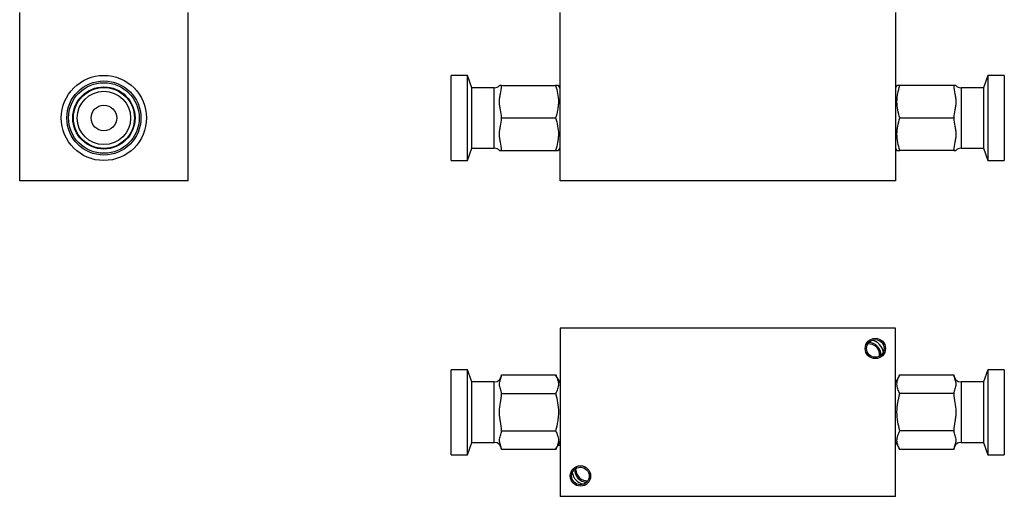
# Model space of a CAD drawing. Header units: inches. Extents: x 7.1 to 31.8, y 2.5 to 19.3.
# Tile 1 of 12: x 7.1 to 18.5, y 2.5 to 8. Entities that reach past the tile are written whole.
import ezdxf

# ---------------------------------------------------------------- set-up
doc = ezdxf.new("R2010")
doc.units = ezdxf.units.IN
doc.header["$MEASUREMENT"] = 0

msp = doc.modelspace()

# ---------------------------------------------------------------- linework, layer by layer
at = {"color": 7, "linetype": 'Continuous', "lineweight": 25}
for p, q in [((7.138, 6.178), (7.138, 8.127)), ((9.086, 6.178), (9.086, 8.127)), ((13.39, 6.178), (13.39, 8.127)), ((17.271, 8.127), (17.271, 6.178)), ((12.319, 7.399), (12.13, 7.399)), ((12.13, 6.414), (12.13, 7.399)), ((12.371, 7.257), (12.319, 7.399)), ((12.319, 6.414), (12.319, 7.399)), ((18.342, 7.399), (18.29, 7.257)), ((18.531, 7.399), (18.342, 7.399)), ((18.342, 7.399), (18.342, 6.414)), ((18.531, 7.399), (18.531, 6.414)), ((12.63, 7.257), (12.371, 7.257)), ((12.371, 6.557), (12.371, 7.257)), ((12.63, 6.557), (12.63, 7.257)), ((12.713, 7.282), (13.338, 7.282)), ((13.39, 7.251), (13.372, 7.282)), ((17.289, 7.282), (17.271, 7.251)), ((17.948, 7.282), (17.323, 7.282)), ((18.29, 7.257), (18.031, 7.257)), ((18.031, 7.257), (18.031, 6.557)), ((18.29, 7.257), (18.29, 6.557)), ((12.713, 6.907), (13.338, 6.907)), ((17.323, 6.907), (17.948, 6.907)), ((12.319, 6.414), (12.371, 6.557)), ((12.371, 6.557), (12.63, 6.557)), ((12.713, 6.532), (13.338, 6.532)), ((13.372, 6.532), (13.39, 6.563)), ((17.271, 6.563), (17.289, 6.532)), ((17.948, 6.532), (17.323, 6.532)), ((18.031, 6.557), (18.29, 6.557)), ((18.29, 6.557), (18.342, 6.414)), ((12.13, 6.414), (12.319, 6.414)), ((18.342, 6.414), (18.531, 6.414)), ((9.086, 6.178), (7.138, 6.178)), ((17.271, 6.178), (13.39, 6.178)), ((13.39, 4.473), (13.39, 2.524)), ((17.271, 4.473), (13.39, 4.473)), ((17.271, 2.524), (17.271, 4.473)), ((12.319, 3.991), (12.13, 3.991)), ((12.13, 3.499), (12.13, 3.991)), ((12.371, 3.849), (12.319, 3.991)), ((12.319, 3.499), (12.319, 3.991)), ((18.342, 3.991), (18.29, 3.849)), ((18.531, 3.991), (18.342, 3.991)), ((18.342, 3.991), (18.342, 3.499)), ((18.531, 3.991), (18.531, 3.499)), ((12.713, 3.932), (13.338, 3.932)), ((13.39, 3.842), (13.338, 3.932)), ((17.323, 3.932), (17.271, 3.842)), ((17.323, 3.932), (17.948, 3.932)), ((12.63, 3.849), (12.371, 3.849)), ((12.371, 3.499), (12.371, 3.849)), ((12.63, 3.149), (12.63, 3.849)), ((13.39, 3.852), (13.384, 3.852)), ((18.29, 3.849), (18.031, 3.849)), ((18.031, 3.849), (18.031, 3.149)), ((18.29, 3.849), (18.29, 3.499)), ((12.713, 3.715), (13.338, 3.715)), ((17.948, 3.715), (17.323, 3.715)), ((12.13, 3.006), (12.13, 3.499)), ((12.319, 3.006), (12.319, 3.499)), ((12.371, 3.149), (12.371, 3.499)), ((18.29, 3.499), (18.29, 3.149)), ((18.342, 3.499), (18.342, 3.006)), ((18.531, 3.499), (18.531, 3.006)), ((12.713, 3.282), (13.338, 3.282)), ((17.948, 3.282), (17.323, 3.282)), ((12.319, 3.006), (12.371, 3.149)), ((12.371, 3.149), (12.63, 3.149)), ((13.338, 3.066), (13.39, 3.155)), ((13.367, 3.115), (13.39, 3.115)), ((17.271, 3.155), (17.323, 3.066)), ((18.031, 3.149), (18.29, 3.149)), ((18.29, 3.149), (18.342, 3.006)), ((12.13, 3.006), (12.319, 3.006)), ((13.338, 3.066), (12.713, 3.066)), ((17.948, 3.066), (17.323, 3.066)), ((18.342, 3.006), (18.531, 3.006)), ((13.575, 2.83), (13.577, 2.85)), ((17.271, 2.524), (13.39, 2.524))]:
    msp.add_line(p, q, dxfattribs=at)
for centre, radius in [((8.112, 6.907), 0.493), ((8.112, 6.907), 0.429), ((8.112, 6.907), 0.409), ((8.112, 6.907), 0.36), ((8.112, 6.907), 0.353), ((8.112, 6.907), 0.309), ((8.112, 6.907), 0.148), ((17.039, 4.237), 0.118), ((17.039, 4.237), 0.102), ((13.626, 2.76), 0.118), ((13.626, 2.76), 0.102)]:
    msp.add_circle(centre, radius, dxfattribs=at)
for centre, radius, start, end in [((12.63, 7.34), 0.083, 270, 316.231), ((18.031, 7.34), 0.083, 223.4818, 270), ((12.63, 6.474), 0.083, 43.4818, 90), ((18.031, 6.474), 0.083, 90, 136.231), ((16.963, 4.165), 0.171, 9.2256, 76.7047), ((16.963, 4.165), 0.125, 351.075, 94.8553), ((16.963, 4.165), 0.14, 356.3343, 89.596), ((12.63, 3.932), 0.083, 270, 0), ((18.031, 3.932), 0.083, 180, 270), ((12.63, 3.066), 0.083, 0, 90), ((18.031, 3.066), 0.083, 90, 180), ((13.7, 2.83), 0.171, 189.854, 256.0909), ((13.7, 2.83), 0.14, 176.2356, 269.7093), ((13.7, 2.83), 0.125, 180, 275.2619)]:
    msp.add_arc(centre, radius, start, end, dxfattribs=at)
for points, knots in [([(12.713, 7.282), (12.711, 7.282), (12.707, 7.282), (12.695, 7.282), (12.688, 7.282), (12.69, 7.282), (12.69, 7.282)], [0, 0, 0, 0, 0.382635, 0.654271, 0.926256, 1, 1, 1, 1]), ([(12.713, 6.907), (12.713, 6.938), (12.707, 6.969), (12.698, 7.016), (12.695, 7.031), (12.69, 7.063), (12.689, 7.078), (12.689, 7.11), (12.69, 7.126), (12.695, 7.157), (12.698, 7.172), (12.707, 7.219), (12.713, 7.25), (12.713, 7.282)], [0, 0, 0, 0, 0.25, 0.25, 0.375, 0.375, 0.5, 0.5, 0.625, 0.625, 0.75, 0.75, 1, 1, 1, 1]), ([(13.338, 7.282), (13.348, 7.251), (13.357, 7.22), (13.368, 7.158), (13.371, 7.127), (13.372, 7.079), (13.371, 7.063), (13.368, 7.031), (13.365, 7.015), (13.357, 6.968), (13.348, 6.937), (13.338, 6.907)], [0, 0, 0, 0, 0.25, 0.25, 0.5, 0.5, 0.625, 0.625, 0.75, 0.75, 1, 1, 1, 1]), ([(13.37, 7.282), (13.371, 7.282), (13.374, 7.282), (13.363, 7.282), (13.346, 7.282), (13.338, 7.282)], [0, 0, 0, 0, 0.069722, 0.530599, 1, 1, 1, 1]), ([(17.323, 6.907), (17.313, 6.937), (17.304, 6.968), (17.293, 7.031), (17.29, 7.062), (17.289, 7.11), (17.29, 7.126), (17.293, 7.158), (17.296, 7.173), (17.304, 7.22), (17.313, 7.251), (17.323, 7.282)], [0, 0, 0, 0, 0.25, 0.25, 0.5, 0.5, 0.625, 0.625, 0.75, 0.75, 1, 1, 1, 1]), ([(17.323, 7.282), (17.313, 7.282), (17.294, 7.282), (17.292, 7.282), (17.291, 7.282)], [0, 0, 0, 0, 0.529108, 1, 1, 1, 1]), ([(17.948, 7.282), (17.948, 7.25), (17.954, 7.219), (17.963, 7.173), (17.966, 7.157), (17.971, 7.126), (17.972, 7.11), (17.972, 7.079), (17.971, 7.063), (17.966, 7.032), (17.963, 7.016), (17.954, 6.97), (17.948, 6.938), (17.948, 6.907)], [0, 0, 0, 0, 0.25, 0.25, 0.375, 0.375, 0.5, 0.5, 0.625, 0.625, 0.75, 0.75, 1, 1, 1, 1]), ([(17.971, 7.282), (17.969, 7.282), (17.967, 7.282), (17.952, 7.282), (17.95, 7.282), (17.948, 7.282)], [0, 0, 0, 0, 0.368214, 0.683688, 1, 1, 1, 1]), ([(12.713, 6.532), (12.713, 6.563), (12.707, 6.594), (12.698, 6.641), (12.695, 6.656), (12.69, 6.688), (12.689, 6.703), (12.689, 6.735), (12.69, 6.751), (12.695, 6.782), (12.698, 6.797), (12.707, 6.844), (12.713, 6.875), (12.713, 6.907)], [0, 0, 0, 0, 0.25, 0.25, 0.375, 0.375, 0.5, 0.5, 0.625, 0.625, 0.75, 0.75, 1, 1, 1, 1]), ([(13.338, 6.907), (13.348, 6.876), (13.357, 6.845), (13.368, 6.783), (13.371, 6.752), (13.372, 6.704), (13.371, 6.688), (13.368, 6.656), (13.365, 6.64), (13.357, 6.593), (13.348, 6.562), (13.338, 6.532)], [0, 0, 0, 0, 0.25, 0.25, 0.5, 0.5, 0.625, 0.625, 0.75, 0.75, 1, 1, 1, 1]), ([(17.323, 6.532), (17.313, 6.562), (17.304, 6.593), (17.293, 6.656), (17.29, 6.687), (17.289, 6.735), (17.29, 6.751), (17.293, 6.783), (17.296, 6.798), (17.304, 6.845), (17.313, 6.876), (17.323, 6.907)], [0, 0, 0, 0, 0.25, 0.25, 0.5, 0.5, 0.625, 0.625, 0.75, 0.75, 1, 1, 1, 1]), ([(17.948, 6.907), (17.948, 6.875), (17.954, 6.844), (17.963, 6.798), (17.966, 6.782), (17.971, 6.751), (17.972, 6.735), (17.972, 6.704), (17.971, 6.688), (17.966, 6.657), (17.963, 6.641), (17.954, 6.595), (17.948, 6.563), (17.948, 6.532)], [0, 0, 0, 0, 0.25, 0.25, 0.375, 0.375, 0.5, 0.5, 0.625, 0.625, 0.75, 0.75, 1, 1, 1, 1]), ([(12.69, 6.532), (12.692, 6.532), (12.694, 6.532), (12.709, 6.532), (12.711, 6.532), (12.713, 6.532)], [0, 0, 0, 0, 0.368214, 0.683688, 1, 1, 1, 1]), ([(13.338, 6.532), (13.348, 6.532), (13.367, 6.532), (13.369, 6.532), (13.37, 6.532)], [0, 0, 0, 0, 0.529108, 1, 1, 1, 1]), ([(17.291, 6.532), (17.29, 6.532), (17.287, 6.532), (17.298, 6.532), (17.315, 6.532), (17.323, 6.532)], [0, 0, 0, 0, 0.069722, 0.530599, 1, 1, 1, 1]), ([(17.948, 6.532), (17.95, 6.532), (17.954, 6.532), (17.966, 6.532), (17.973, 6.532), (17.971, 6.532), (17.971, 6.532)], [0, 0, 0, 0, 0.382635, 0.654271, 0.926256, 1, 1, 1, 1]), ([(12.713, 3.715), (12.713, 3.733), (12.707, 3.751), (12.698, 3.778), (12.695, 3.787), (12.69, 3.805), (12.689, 3.814), (12.689, 3.832), (12.69, 3.841), (12.695, 3.859), (12.698, 3.868), (12.707, 3.895), (12.713, 3.913), (12.713, 3.932)], [0, 0, 0, 0, 0.25, 0.25, 0.375, 0.375, 0.5, 0.5, 0.625, 0.625, 0.75, 0.75, 1, 1, 1, 1]), ([(13.338, 3.932), (13.348, 3.914), (13.357, 3.896), (13.368, 3.86), (13.371, 3.842), (13.372, 3.814), (13.371, 3.805), (13.368, 3.787), (13.365, 3.778), (13.357, 3.751), (13.348, 3.733), (13.338, 3.715)], [0, 0, 0, 0, 0.25, 0.25, 0.5, 0.5, 0.625, 0.625, 0.75, 0.75, 1, 1, 1, 1]), ([(17.323, 3.715), (17.313, 3.733), (17.304, 3.751), (17.293, 3.787), (17.29, 3.805), (17.289, 3.832), (17.29, 3.842), (17.293, 3.86), (17.296, 3.869), (17.304, 3.896), (17.313, 3.914), (17.323, 3.932)], [0, 0, 0, 0, 0.25, 0.25, 0.5, 0.5, 0.625, 0.625, 0.75, 0.75, 1, 1, 1, 1]), ([(17.948, 3.932), (17.948, 3.913), (17.954, 3.895), (17.963, 3.869), (17.966, 3.86), (17.971, 3.842), (17.972, 3.832), (17.972, 3.814), (17.971, 3.805), (17.966, 3.787), (17.963, 3.778), (17.954, 3.751), (17.948, 3.733), (17.948, 3.715)], [0, 0, 0, 0, 0.25, 0.25, 0.375, 0.375, 0.5, 0.5, 0.625, 0.625, 0.75, 0.75, 1, 1, 1, 1]), ([(12.713, 3.282), (12.713, 3.319), (12.707, 3.354), (12.698, 3.408), (12.695, 3.426), (12.69, 3.462), (12.689, 3.48), (12.689, 3.517), (12.69, 3.535), (12.695, 3.571), (12.698, 3.589), (12.707, 3.643), (12.713, 3.679), (12.713, 3.715)], [0, 0, 0, 0, 0.25, 0.25, 0.375, 0.375, 0.5, 0.5, 0.625, 0.625, 0.75, 0.75, 1, 1, 1, 1]), ([(13.338, 3.715), (13.348, 3.68), (13.357, 3.644), (13.368, 3.572), (13.371, 3.536), (13.372, 3.481), (13.371, 3.462), (13.368, 3.426), (13.365, 3.407), (13.357, 3.353), (13.348, 3.318), (13.338, 3.282)], [0, 0, 0, 0, 0.25, 0.25, 0.5, 0.5, 0.625, 0.625, 0.75, 0.75, 1, 1, 1, 1]), ([(17.323, 3.282), (17.313, 3.317), (17.304, 3.353), (17.293, 3.425), (17.29, 3.461), (17.289, 3.517), (17.29, 3.535), (17.293, 3.572), (17.296, 3.59), (17.304, 3.644), (17.313, 3.68), (17.323, 3.715)], [0, 0, 0, 0, 0.25, 0.25, 0.5, 0.5, 0.625, 0.625, 0.75, 0.75, 1, 1, 1, 1]), ([(17.948, 3.715), (17.948, 3.679), (17.954, 3.643), (17.963, 3.589), (17.966, 3.571), (17.971, 3.535), (17.972, 3.517), (17.972, 3.48), (17.971, 3.462), (17.966, 3.426), (17.963, 3.408), (17.954, 3.355), (17.948, 3.319), (17.948, 3.282)], [0, 0, 0, 0, 0.25, 0.25, 0.375, 0.375, 0.5, 0.5, 0.625, 0.625, 0.75, 0.75, 1, 1, 1, 1]), ([(12.713, 3.066), (12.713, 3.084), (12.707, 3.102), (12.698, 3.129), (12.695, 3.138), (12.69, 3.156), (12.689, 3.165), (12.689, 3.183), (12.69, 3.192), (12.695, 3.21), (12.698, 3.219), (12.707, 3.246), (12.713, 3.264), (12.713, 3.282)], [0, 0, 0, 0, 0.25, 0.25, 0.375, 0.375, 0.5, 0.5, 0.625, 0.625, 0.75, 0.75, 1, 1, 1, 1]), ([(13.338, 3.282), (13.348, 3.264), (13.357, 3.247), (13.368, 3.211), (13.371, 3.192), (13.372, 3.165), (13.371, 3.156), (13.368, 3.137), (13.365, 3.128), (13.357, 3.101), (13.348, 3.083), (13.338, 3.066)], [0, 0, 0, 0, 0.25, 0.25, 0.5, 0.5, 0.625, 0.625, 0.75, 0.75, 1, 1, 1, 1]), ([(17.323, 3.066), (17.313, 3.083), (17.304, 3.101), (17.293, 3.137), (17.29, 3.155), (17.289, 3.183), (17.29, 3.192), (17.293, 3.21), (17.296, 3.219), (17.304, 3.247), (17.313, 3.264), (17.323, 3.282)], [0, 0, 0, 0, 0.25, 0.25, 0.5, 0.5, 0.625, 0.625, 0.75, 0.75, 1, 1, 1, 1]), ([(17.948, 3.282), (17.948, 3.264), (17.954, 3.246), (17.963, 3.219), (17.966, 3.21), (17.971, 3.192), (17.972, 3.183), (17.972, 3.165), (17.971, 3.156), (17.966, 3.138), (17.963, 3.129), (17.954, 3.102), (17.948, 3.084), (17.948, 3.066)], [0, 0, 0, 0, 0.25, 0.25, 0.375, 0.375, 0.5, 0.5, 0.625, 0.625, 0.75, 0.75, 1, 1, 1, 1])]:
    msp.add_open_spline(points, degree=3, knots=knots, dxfattribs=at)

doc.saveas('drawing.dxf')
